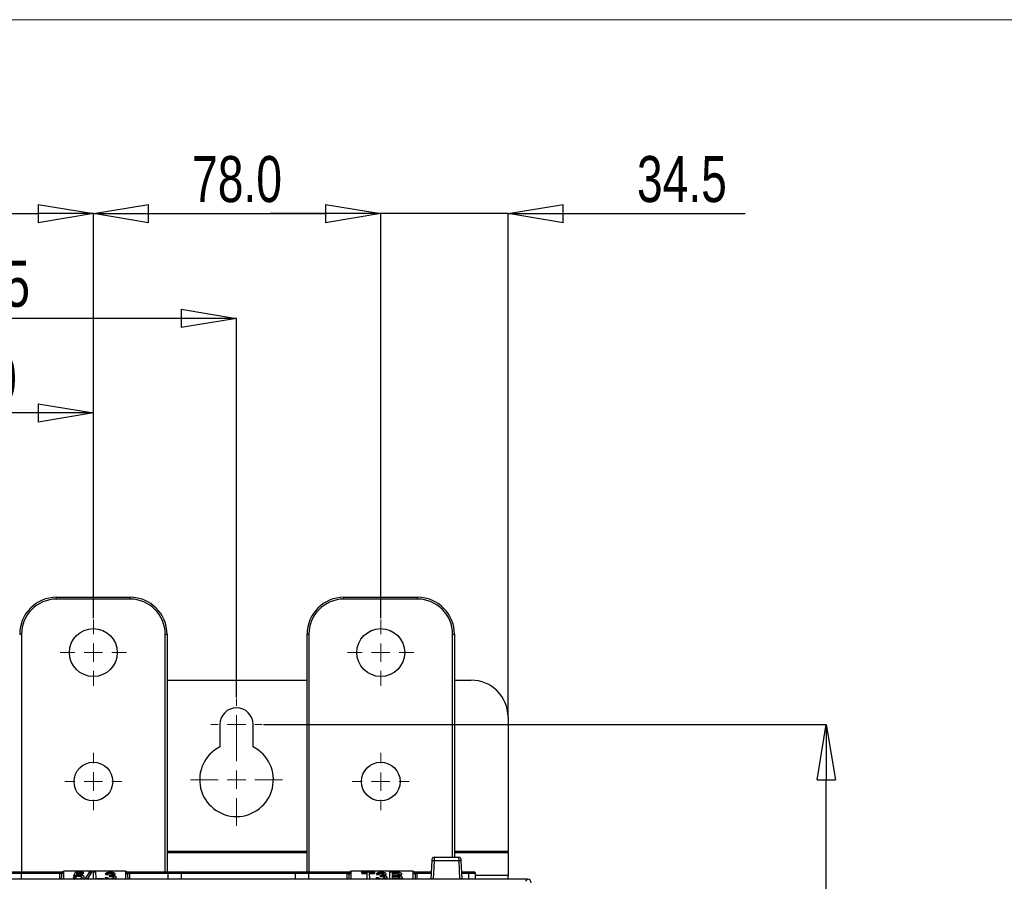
# Paper-space layout 'Sheet1' of a CAD drawing. Header units: millimetres. Extents: x -1 to 420, y -14 to 297.
# Tile 55 of 110: x 93 to 147, y 222 to 269. Entities that reach past the tile are written whole.
import ezdxf

# ---------------------------------------------------------------- set-up
doc = ezdxf.new("R2010")
doc.units = ezdxf.units.MM
doc.header["$PDSIZE"] = -1
doc.styles.add('SLDTEXTSTYLE1', font='TXT', dxfattribs={"width": 0.75})
doc.dimstyles.new('SLDDIMSTYLE0', dxfattribs={"dimtxt": 2.5, "dimasz": 3, "dimexe": 0, "dimexo": 0.0625, "dimtad": 1, "dimdec": 1, "dimlfac": 5, "dimrnd": 1e-09, "dimzin": 12, "dimdsep": 46, "dimtxsty": 'SLDTEXTSTYLE1', "dimblk1": 'CLOSED', "dimblk2": 'CLOSED', "dimsah": 1, "dimcen": 0.09, "dimadec": 0, "dimazin": 3, "dimtfac": 1, "dimtofl": 0, "dimtmove": 0, "dimatfit": 3, "dimldrblk": 'CLOSED', "dimfxl": 1, "dimfrac": 2, "dimtolj": 1, "dimtzin": 12, "dimarcsym": 0})
doc.dimstyles.new('SLDDIMSTYLE1', dxfattribs={"dimtxt": 2.5, "dimasz": 3, "dimexe": 0, "dimexo": 0.0625, "dimtad": 1, "dimdec": 1, "dimlfac": 5, "dimrnd": 1e-09, "dimzin": 4, "dimdsep": 46, "dimtxsty": 'SLDTEXTSTYLE1', "dimblk1": 'CLOSED', "dimblk2": 'CLOSED', "dimsah": 1, "dimcen": 0.09, "dimadec": 0, "dimazin": 1, "dimtfac": 1, "dimtofl": 0, "dimtmove": 0, "dimatfit": 3, "dimldrblk": 'CLOSED', "dimfxl": 1, "dimfrac": 2, "dimtolj": 1, "dimtzin": 12, "dimarcsym": 0})
doc.dimstyles.new('SLDDIMSTYLE2', dxfattribs={"dimtxt": 2.5, "dimasz": 3, "dimexe": 0, "dimexo": 0.0625, "dimtad": 1, "dimdec": 1, "dimlfac": 5, "dimrnd": 1e-09, "dimzin": 4, "dimdsep": 46, "dimtxsty": 'SLDTEXTSTYLE1', "dimblk1": 'CLOSED', "dimblk2": 'CLOSED', "dimsah": 1, "dimcen": 0.09, "dimadec": 0, "dimazin": 1, "dimtfac": 1, "dimtmove": 0, "dimatfit": 0, "dimldrblk": 'CLOSED', "dimfxl": 1, "dimfrac": 2, "dimtolj": 1, "dimtzin": 12, "dimarcsym": 0})
doc.dimstyles.new('SLDDIMSTYLE4', dxfattribs={"dimtxt": 2.5, "dimasz": 3, "dimexe": 0, "dimexo": 0.0625, "dimtad": 1, "dimdec": 1, "dimlfac": 5, "dimrnd": 1e-09, "dimzin": 12, "dimdsep": 46, "dimtxsty": 'SLDTEXTSTYLE1', "dimblk1": 'CLOSED', "dimblk2": 'CLOSED', "dimsah": 1, "dimcen": 0.09, "dimadec": 0, "dimazin": 3, "dimtfac": 1, "dimtmove": 0, "dimatfit": 0, "dimldrblk": 'CLOSED', "dimfxl": 1, "dimfrac": 2, "dimtolj": 1, "dimtzin": 12, "dimarcsym": 0})

# ---------------------------------------------------------------- blocks, each defined once
blk = doc.blocks.new('_Closed')
at = {"color": 0, "linetype": 'ByBlock', "lineweight": -2}
for p, q in [((-1, 0.166667), (0, 0)), ((-1, 0.166667), (-1, -0.166667)), ((0, 0), (-1, -0.166667)), ((0, 0), (-1, 0))]:
    blk.add_line(p, q, dxfattribs=at)
blk = doc.blocks.new('_D_1')
at = {"color": 0, "linetype": 'Continuous', "lineweight": -2}
for p, q in [((76.294, 231.856), (76.294, 252.429)), ((101.994, 252.429), (79.294, 252.429)), ((104.994, 231.856), (104.994, 252.429))]:
    blk.add_line(p, q, dxfattribs=at)
at = {"layer": 'Defpoints', "color": 0}
for p in [(76.294, 252.429), (76.294, 231.793), (104.994, 231.793)]:
    blk.add_point(p, dxfattribs=at)
at = {"color": 0, "lineweight": -2, "xscale": 3, "yscale": 3, "zscale": 3, "rotation": 180}
blk.add_blockref('_Closed', (76.294, 252.429), dxfattribs=at)
at = {"color": 0, "lineweight": -2, "xscale": 3, "yscale": 3, "zscale": 3}
blk.add_blockref('_Closed', (104.994, 252.429), dxfattribs=at)
at = {"color": 0, "lineweight": 18, "insert": (90.644, 255.554), "char_height": 2.5, "attachment_point": 2, "style": 'SLDTEXTSTYLE1'}
blk.add_mtext('\\A1;143.5', dxfattribs=at)
blk = doc.blocks.new('_D_6')
at = {"color": 0, "linetype": 'Continuous', "lineweight": -2}
for p, q in [((68.424, 236.156), (68.424, 258.113)), ((71.424, 258.113), (94.224, 258.113)), ((97.224, 236.156), (97.224, 258.113))]:
    blk.add_line(p, q, dxfattribs=at)
at = {"layer": 'Defpoints', "color": 0}
for p in [(97.224, 258.113), (68.424, 236.093), (97.224, 236.093)]:
    blk.add_point(p, dxfattribs=at)
at = {"color": 0, "lineweight": -2, "xscale": 3, "yscale": 3, "zscale": 3, "rotation": 180}
blk.add_blockref('_Closed', (68.424, 258.113), dxfattribs=at)
at = {"color": 0, "lineweight": -2, "xscale": 3, "yscale": 3, "zscale": 3}
blk.add_blockref('_Closed', (97.224, 258.113), dxfattribs=at)
at = {"color": 0, "lineweight": 18, "insert": (82.824, 261.238), "char_height": 2.5, "attachment_point": 2, "style": 'SLDTEXTSTYLE1'}
blk.add_mtext('\\A1;144.0', dxfattribs=at)
blk = doc.blocks.new('_D_7')
at = {"color": 0, "linetype": 'Continuous', "lineweight": -2}
for p, q in [((106.457, 230.393), (137.011, 230.393)), ((137.011, 125.393), (137.011, 227.393)), ((95.257, 122.393), (137.011, 122.393))]:
    blk.add_line(p, q, dxfattribs=at)
at = {"layer": 'Defpoints', "color": 0}
for p in [(106.394, 230.393), (137.011, 230.393), (95.194, 122.393)]:
    blk.add_point(p, dxfattribs=at)
at = {"color": 0, "lineweight": -2, "xscale": 3, "yscale": 3, "zscale": 3}
for p, rotation in [((137.011, 230.393), 90), ((137.011, 122.393), 270)]:
    blk.add_blockref('_Closed', p, dxfattribs=dict(at, rotation=rotation))
at = {"color": 0, "lineweight": 18, "insert": (133.886, 176.393), "char_height": 2.5, "attachment_point": 2, "rotation": 90, "style": 'SLDTEXTSTYLE1'}
blk.add_mtext('\\A1;540.0', dxfattribs=at)
blk = doc.blocks.new('_D_9')
at = {"color": 0, "linetype": 'Continuous', "lineweight": -2}
for p, q in [((97.224, 236.156), (97.224, 258.113)), ((100.224, 258.113), (109.824, 258.113)), ((112.824, 236.154), (112.824, 258.113))]:
    blk.add_line(p, q, dxfattribs=at)
at = {"layer": 'Defpoints', "color": 0}
for p in [(112.824, 258.113), (97.224, 236.093), (112.824, 236.092)]:
    blk.add_point(p, dxfattribs=at)
at = {"color": 0, "lineweight": -2, "xscale": 3, "yscale": 3, "zscale": 3, "rotation": 180}
blk.add_blockref('_Closed', (97.224, 258.113), dxfattribs=at)
at = {"color": 0, "lineweight": -2, "xscale": 3, "yscale": 3, "zscale": 3}
blk.add_blockref('_Closed', (112.824, 258.113), dxfattribs=at)
at = {"color": 0, "lineweight": 18, "insert": (105.024, 261.238), "char_height": 2.5, "attachment_point": 2, "style": 'SLDTEXTSTYLE1'}
blk.add_mtext('\\A1;78.0', dxfattribs=at)
blk = doc.blocks.new('_D_10')
at = {"color": 0, "linetype": 'Continuous', "lineweight": -2}
for p, q in [((84.024, 236.154), (84.024, 247.293)), ((94.224, 247.293), (87.024, 247.293)), ((97.224, 236.156), (97.224, 247.293))]:
    blk.add_line(p, q, dxfattribs=at)
at = {"layer": 'Defpoints', "color": 0}
for p in [(84.024, 247.293), (84.024, 236.092), (97.224, 236.093)]:
    blk.add_point(p, dxfattribs=at)
at = {"color": 0, "lineweight": -2, "xscale": 3, "yscale": 3, "zscale": 3, "rotation": 180}
blk.add_blockref('_Closed', (84.024, 247.293), dxfattribs=at)
at = {"color": 0, "lineweight": -2, "xscale": 3, "yscale": 3, "zscale": 3}
blk.add_blockref('_Closed', (97.224, 247.293), dxfattribs=at)
at = {"color": 0, "lineweight": 18, "insert": (90.624, 250.418), "char_height": 2.5, "attachment_point": 2, "style": 'SLDTEXTSTYLE1'}
blk.add_mtext('\\A1;66.0', dxfattribs=at)
blk = doc.blocks.new('_D_12')
at = {"color": 0, "linetype": 'Continuous', "lineweight": -2}
for p, q in [((109.824, 258.113), (106.824, 258.113)), ((112.824, 236.154), (112.824, 258.113)), ((119.734, 258.113), (112.824, 258.113)), ((119.734, 230.856), (119.734, 258.113)), ((119.734, 258.113), (132.609, 258.113)), ((122.734, 258.113), (125.734, 258.113))]:
    blk.add_line(p, q, dxfattribs=at)
at = {"layer": 'Defpoints', "color": 0}
for p in [(112.824, 258.113), (112.824, 236.092), (119.734, 230.793)]:
    blk.add_point(p, dxfattribs=at)
at = {"color": 0, "lineweight": -2, "xscale": 3, "yscale": 3, "zscale": 3}
blk.add_blockref('_Closed', (112.824, 258.113), dxfattribs=at)
at = {"color": 0, "lineweight": -2, "xscale": 3, "yscale": 3, "zscale": 3, "rotation": 180}
blk.add_blockref('_Closed', (119.734, 258.113), dxfattribs=at)
at = {"color": 0, "lineweight": 18, "insert": (129.172, 261.238), "char_height": 2.5, "attachment_point": 2, "style": 'SLDTEXTSTYLE1'}
blk.add_mtext('\\A1;34.5', dxfattribs=at)
blk = doc.blocks.new('SW_CENTERMARKSYMBOL_12')
at = {"color": 0, "linetype": 'Continuous', "lineweight": 18}
for p, q in [((0, 1), (0, 1.8)), ((-1, 0), (-1.8, 0)), ((0, 0), (-0.5, 0)), ((0, 0), (0, 0.5)), ((0, 0), (0, -0.5)), ((0, 0), (0.5, 0)), ((1, 0), (1.8, 0)), ((0, -1), (0, -1.8))]:
    blk.add_line(p, q, dxfattribs=at)
blk = doc.blocks.new('SW_CENTERMARKSYMBOL_13')
at = {"color": 0, "linetype": 'Continuous', "lineweight": 18}
for p, q in [((0, 1), (0, 1.55)), ((-1, 0), (-1.55, 0)), ((0, 0), (-0.5, 0)), ((0, 0), (0, 0.5)), ((0, 0), (0, -0.5)), ((0, 0), (0.5, 0)), ((1, 0), (1.55, 0)), ((0, -1), (0, -1.55))]:
    blk.add_line(p, q, dxfattribs=at)
blk = doc.blocks.new('SW_CENTERMARKSYMBOL_18')
at = {"color": 0, "linetype": 'Continuous', "lineweight": 18}
for p, q in [((0, 1), (0, 1.4)), ((-1, 0), (-1.4, 0)), ((0, 0), (-0.5, 0)), ((0, 0), (0, 0.5)), ((0, 0), (0, -0.5)), ((0, 0), (0.5, 0)), ((1, 0), (1.4, 0)), ((0, -1), (0, -1.4))]:
    blk.add_line(p, q, dxfattribs=at)
blk = doc.blocks.new('SW_CENTERMARKSYMBOL_19')
at = {"color": 0, "linetype": 'Continuous', "lineweight": 18}
for p, q in [((0, 1), (0, 2.5)), ((-1, 0), (-2.5, 0)), ((0, 0), (-0.5, 0)), ((0, 0), (0, 0.5)), ((0, 0), (0, -0.5)), ((0, 0), (0.5, 0)), ((1, 0), (2.5, 0)), ((0, -1), (0, -2.5))]:
    blk.add_line(p, q, dxfattribs=at)
blk = doc.blocks.new('SW_CENTERMARKSYMBOL_24')
at = {"color": 0, "linetype": 'Continuous', "lineweight": 18}
for p, q in [((0, 1), (0, 1.8)), ((-1, 0), (-1.8, 0)), ((0, 0), (-0.5, 0)), ((0, 0), (0, 0.5)), ((0, 0), (0, -0.5)), ((0, 0), (0.5, 0)), ((1, 0), (1.8, 0)), ((0, -1), (0, -1.8))]:
    blk.add_line(p, q, dxfattribs=at)
blk = doc.blocks.new('SW_CENTERMARKSYMBOL_25')
at = {"color": 0, "linetype": 'Continuous', "lineweight": 18}
for p, q in [((0, 1), (0, 1.55)), ((-1, 0), (-1.55, 0)), ((0, 0), (-0.5, 0)), ((0, 0), (0, 0.5)), ((0, 0), (0, -0.5)), ((0, 0), (0.5, 0)), ((1, 0), (1.55, 0)), ((0, -1), (0, -1.55))]:
    blk.add_line(p, q, dxfattribs=at)

psp = doc.layouts.new('Sheet1')

# ---------------------------------------------------------------- linework, layer by layer
at = {"color": 7, "linetype": 'Continuous', "lineweight": 18}
psp.add_line((405.152, 268.637), (-0.848, 268.637), dxfattribs=at)
at = {"color": 7, "linetype": 'Continuous', "lineweight": 25}
for p, q in [((95.224, 237.193), (95.224, 237.293)), ((95.224, 237.293), (99.224, 237.293)), ((99.224, 237.193), (95.224, 237.193)), ((99.224, 237.193), (99.224, 237.293)), ((110.824, 237.192), (110.824, 237.292)), ((110.824, 237.292), (114.824, 237.292)), ((114.824, 237.192), (110.824, 237.192)), ((114.824, 237.192), (114.824, 237.292)), ((93.224, 235.293), (93.324, 235.293)), ((101.124, 235.293), (101.224, 235.293)), ((101.224, 235.293), (101.224, 222.393)), ((108.824, 235.292), (108.924, 235.292)), ((108.824, 222.393), (108.824, 235.292)), ((116.724, 235.292), (116.824, 235.292)), ((116.824, 235.292), (116.824, 223.193)), ((101.224, 232.793), (108.824, 232.793)), ((116.824, 232.793), (117.734, 232.793)), ((104.094, 230.393), (104.094, 229.18)), ((105.894, 229.18), (105.894, 230.393)), ((119.734, 230.793), (119.734, 223.496)), ((119.734, 223.416), (119.734, 223.496)), ((119.734, 223.416), (119.734, 222.197)), ((115.563, 221.993), (115.615, 223)), ((115.615, 223), (115.621, 223.099)), ((115.72, 223.193), (115.715, 222.995)), ((117.073, 222.995), (115.715, 222.995)), ((115.72, 223.193), (117.068, 223.193)), ((117.073, 222.995), (117.068, 223.193)), ((117.168, 223.099), (117.173, 223)), ((117.173, 223), (117.225, 221.993)), ((92.698, 222.393), (93.298, 222.393)), ((93.298, 222.393), (95.403, 222.393)), ((93.298, 222.393), (93.298, 222.294)), ((95.403, 222.393), (95.576, 222.393)), ((95.403, 222.393), (95.403, 222.294)), ((95.576, 222.393), (95.603, 222.393)), ((95.604, 222.43), (95.6, 221.993)), ((95.604, 222.43), (95.603, 222.393)), ((95.603, 222.393), (95.603, 222.328)), ((98.984, 222.43), (95.604, 222.43)), ((96.156, 222.173), (96.248, 222.382)), ((96.248, 222.382), (96.666, 222.382)), ((96.666, 222.382), (96.666, 222.333)), ((96.787, 221.993), (97.033, 222.387)), ((97.117, 222.387), (96.879, 221.993)), ((97.033, 222.387), (97.117, 222.387)), ((97.117, 222.387), (97.118, 222.343)), ((97.227, 221.993), (97.23, 222.387)), ((97.23, 222.387), (97.347, 222.387)), ((97.347, 222.387), (97.35, 222.023)), ((98.988, 221.993), (98.984, 222.43)), ((98.984, 222.43), (98.985, 222.393)), ((98.985, 222.328), (98.985, 222.393)), ((98.985, 222.393), (99.012, 222.393)), ((99.012, 222.393), (99.185, 222.393)), ((99.185, 222.393), (99.185, 222.294)), ((99.185, 222.393), (101.29, 222.393)), ((101.29, 222.393), (101.89, 222.393)), ((101.29, 222.393), (101.29, 222.294)), ((101.89, 222.393), (108.307, 222.393)), ((108.298, 222.393), (108.898, 222.393)), ((108.898, 222.393), (111.003, 222.393)), ((108.898, 222.393), (108.898, 222.294)), ((111.003, 222.393), (111.176, 222.393)), ((111.003, 222.393), (111.003, 222.294)), ((111.176, 222.393), (111.203, 222.393)), ((111.204, 222.43), (111.2, 221.993)), ((111.204, 222.43), (111.203, 222.393)), ((111.203, 222.393), (111.203, 222.328)), ((114.584, 222.43), (111.204, 222.43)), ((111.797, 222.344), (111.797, 222.387)), ((111.797, 222.387), (112.491, 222.387)), ((112.491, 222.387), (112.491, 222.344)), ((113.317, 221.993), (113.32, 222.387)), ((113.32, 222.387), (113.652, 222.387)), ((114.588, 221.993), (114.584, 222.43)), ((114.584, 222.43), (114.585, 222.393)), ((114.585, 222.328), (114.585, 222.393)), ((114.585, 222.393), (114.612, 222.393)), ((114.612, 222.393), (114.785, 222.393)), ((114.785, 222.393), (114.785, 222.294)), ((114.785, 222.393), (115.584, 222.393)), ((117.205, 222.393), (117.49, 222.393)), ((117.49, 222.393), (117.87, 222.393)), ((120.794, 221.993), (88.297, 221.993)), ((95.403, 222.294), (93.298, 222.294)), ((95.501, 221.993), (95.503, 222.238)), ((95.603, 222.328), (95.6, 221.993)), ((96.143, 222.086), (96.253, 222.091)), ((96.143, 222.086), (96.143, 222.042)), ((96.156, 222.173), (96.155, 222.129)), ((96.155, 222.129), (96.266, 222.124)), ((96.266, 222.168), (96.156, 222.173)), ((96.266, 222.168), (96.266, 222.124)), ((96.334, 222.333), (96.287, 222.22)), ((96.309, 222.227), (96.335, 222.289)), ((96.666, 222.333), (96.334, 222.333)), ((96.334, 222.333), (96.335, 222.289)), ((96.335, 222.289), (96.667, 222.289)), ((96.421, 222.206), (96.421, 222.161)), ((96.647, 222.021), (96.578, 221.993)), ((96.647, 222.021), (96.647, 221.993)), ((96.666, 222.333), (96.667, 222.289)), ((96.714, 222.118), (96.715, 222.074)), ((96.906, 221.993), (97.118, 222.343)), ((97.35, 222.023), (97.777, 222.023)), ((97.777, 222.023), (97.777, 221.993)), ((97.874, 222.086), (97.873, 222.042)), ((97.874, 222.086), (97.984, 222.091)), ((97.888, 222.285), (97.887, 222.241)), ((97.887, 222.241), (97.995, 222.236)), ((97.994, 222.28), (97.888, 222.285)), ((97.994, 222.28), (97.995, 222.236)), ((98.093, 222.174), (98.104, 222.218)), ((98.093, 222.174), (98.093, 222.13)), ((98.149, 222.344), (98.149, 222.3)), ((98.164, 222.179), (98.164, 222.135)), ((98.291, 222.283), (98.29, 222.239)), ((98.397, 222.284), (98.398, 222.24)), ((98.445, 222.1), (98.446, 222.056)), ((98.988, 221.993), (98.985, 222.328)), ((99.085, 222.238), (99.088, 221.993)), ((101.29, 222.294), (99.185, 222.294)), ((101.99, 222.294), (101.992, 221.993)), ((108.196, 221.993), (108.198, 222.294)), ((111.003, 222.294), (108.898, 222.294)), ((111.101, 221.993), (111.103, 222.238)), ((111.203, 222.328), (111.2, 221.993)), ((112.085, 222.344), (111.797, 222.344)), ((111.797, 222.344), (111.797, 222.3)), ((111.797, 222.3), (112.085, 222.3)), ((112.082, 221.993), (112.085, 222.344)), ((112.491, 222.344), (112.203, 222.344)), ((112.203, 222.344), (112.206, 221.993)), ((112.203, 222.3), (112.492, 222.3)), ((112.491, 222.344), (112.492, 222.3)), ((112.58, 222.086), (112.579, 222.042)), ((112.58, 222.086), (112.69, 222.091)), ((112.7, 222.28), (112.593, 222.285)), ((112.593, 222.285), (112.593, 222.241)), ((112.593, 222.241), (112.7, 222.236)), ((112.7, 222.28), (112.7, 222.236)), ((112.799, 222.174), (112.798, 222.13)), ((112.799, 222.174), (112.81, 222.218)), ((112.855, 222.344), (112.855, 222.3)), ((112.87, 222.179), (112.87, 222.135)), ((112.996, 222.283), (112.996, 222.239)), ((113.103, 222.284), (113.104, 222.24)), ((113.151, 222.1), (113.151, 222.056)), ((113.437, 222.344), (113.438, 222.213)), ((113.614, 222.344), (113.437, 222.344)), ((113.438, 222.3), (113.614, 222.3)), ((113.438, 222.213), (113.628, 222.213)), ((113.64, 222.168), (113.439, 222.168)), ((113.439, 222.168), (113.44, 222.023)), ((113.439, 222.124), (113.64, 222.124)), ((113.44, 222.023), (113.655, 222.023)), ((113.614, 222.344), (113.614, 222.3)), ((113.64, 222.168), (113.64, 222.124)), ((113.946, 222.282), (113.946, 222.238)), ((113.982, 222.094), (113.982, 222.05)), ((114.588, 221.993), (114.585, 222.328)), ((114.685, 222.238), (114.688, 221.993)), ((117.59, 222.294), (117.592, 221.993)), ((117.972, 221.993), (117.97, 222.294)), ((119.734, 221.993), (119.734, 222.197)), ((120.68, 221.879), (120.794, 221.993))]:
    psp.add_line(p, q, dxfattribs=at)
at = {"color": 8, "linetype": 'Continuous', "lineweight": 25}
for p, q in [((93.324, 235.293), (93.324, 222.393)), ((101.124, 222.393), (101.124, 235.293)), ((108.924, 235.292), (108.924, 222.393)), ((116.724, 223.193), (116.724, 235.292)), ((108.824, 223.496), (101.224, 223.496)), ((108.824, 223.416), (101.224, 223.416)), ((119.734, 223.496), (116.824, 223.496)), ((119.734, 223.416), (116.824, 223.416)), ((115.715, 222.995), (115.663, 221.993)), ((117.125, 221.993), (117.073, 222.995)), ((93.298, 222.294), (93.296, 221.993)), ((95.401, 221.993), (95.403, 222.294)), ((99.185, 222.294), (99.188, 221.993)), ((101.292, 221.993), (101.29, 222.294)), ((108.198, 222.294), (101.99, 222.294)), ((108.898, 222.294), (108.896, 221.993)), ((111.001, 221.993), (111.003, 222.294)), ((114.785, 222.294), (114.788, 221.993)), ((115.578, 222.294), (114.785, 222.294)), ((117.97, 222.294), (117.59, 222.294)), ((119.734, 222.197), (117.971, 222.197))]:
    psp.add_line(p, q, dxfattribs=at)
at = {"color": 7, "linetype": 'Continuous', "lineweight": 25}
for centre, radius in [((97.224, 234.293), 1.3), ((112.824, 234.292), 1.3), ((97.224, 227.293), 1.05), ((112.824, 227.292), 1.05)]:
    psp.add_circle(centre, radius, dxfattribs=at)
for centre, radius, start, end in [((95.224, 235.293), 2, 90, 180), ((95.224, 235.293), 1.9, 90, 180), ((99.224, 235.293), 2, 0, 90), ((99.224, 235.293), 1.9, 0, 90), ((110.824, 235.292), 2, 90, 180), ((110.824, 235.292), 1.9, 90, 180), ((114.824, 235.292), 2, 0, 90), ((114.824, 235.292), 1.9, 0, 90), ((117.734, 230.793), 2, 0, 90), ((104.994, 230.393), 0.9, 0, 180), ((104.994, 227.393), 2, 116.7437, 63.2563), ((115.54, 220.133), 2.868, 86.5009, 88.4981), ((115.72, 223.093), 0.1, 90, 177), ((117.068, 223.093), 0.1, 3, 90), ((117.248, 220.133), 2.868, 91.5019, 93.4991), ((101.89, 222.293), 0.1, 0.5, 90), ((108.298, 222.293), 0.1, 90, 179.5), ((117.49, 222.293), 0.1, 0.5, 90), ((117.87, 222.293), 0.1, 0.5, 90), ((95.598, 222.232), 0.0957, 87.3139, 176.6549), ((98.99, 222.232), 0.0957, 3.3451, 92.6861), ((111.198, 222.232), 0.0957, 87.3139, 176.6549), ((114.59, 222.232), 0.0957, 3.3451, 92.6861)]:
    psp.add_arc(centre, radius, start, end, dxfattribs=at)
for centre, major_axis, ratio, start_param, end_param in [((95.403, 222.328), (0.2, 0), 0.461511, 6.278047, 7.021705), ((99.185, 222.328), (0.2, 0), 0.461511, 2.403073, 3.146731), ((111.003, 222.328), (0.2, 0), 0.461511, 6.278047, 7.021705), ((114.785, 222.328), (0.2, 0), 0.461511, 2.403073, 3.146731), ((93.298, 222.293), (0.7, -0.001), 0.001247, 1.570863, 3.141583), ((95.403, 222.293), (0.1, 0.001), 0.008724, 0.660603, 1.570568), ((95.403, 222.237), (0.0994, 0.0121), 0.929702, 6.161898, 6.822654), ((99.185, 222.237), (0.0994, -0.0121), 0.929702, 2.602124, 3.26288), ((99.185, 222.293), (0.1, -0.001), 0.008724, 1.571025, 2.48099), ((101.29, 222.293), (0.7, 0.001), 0.001247, 0.000009, 1.570729), ((108.898, 222.293), (0.7, -0.001), 0.001247, 1.570863, 3.141583), ((111.003, 222.293), (0.1, 0.001), 0.008724, 0.660603, 1.570568), ((111.003, 222.237), (0.0994, 0.0121), 0.929702, 6.161898, 6.822654), ((114.785, 222.237), (0.0994, -0.0121), 0.929702, 2.602124, 3.26288), ((114.785, 222.293), (0.1, -0.001), 0.008724, 1.571025, 2.48099), ((120.794, 221.793), (-0.142, -0.142), 0.997265, 2.357564, 3.925621)]:
    psp.add_ellipse(centre, major_axis=major_axis, ratio=ratio, start_param=start_param, end_param=end_param, dxfattribs=at)
at = {"color": 8, "linetype": 'Continuous', "lineweight": 25}
psp.add_ellipse((116.89, 222.293), major_axis=(0.7, 0.001), ratio=0.001247, start_param=0.000009, end_param=1.095947, dxfattribs=at)
at = {"color": 7, "linetype": 'Continuous', "lineweight": 25}
for points, knots in [([(95.55, 222.39), (95.542, 222.386), (95.524, 222.379), (95.503, 222.355), (95.488, 222.326), (95.483, 222.305), (95.482, 222.295), (95.482, 222.295)], [0, 0, 0, 0, 0.253864, 0.507704, 0.762718, 0.99074, 1, 1, 1, 1]), ([(95.576, 222.393), (95.571, 222.393), (95.562, 222.393), (95.554, 222.391), (95.55, 222.39)], [0, 0, 0, 0, 0.5167, 1, 1, 1, 1]), ([(97.888, 222.285), (97.899, 222.304), (97.917, 222.334), (97.985, 222.366), (98.055, 222.383), (98.112, 222.387), (98.142, 222.387), (98.146, 222.387)], [0, 0, 0, 0, 0.35279, 0.56236, 0.77275, 0.968724, 1, 1, 1, 1]), ([(98.146, 222.387), (98.175, 222.386), (98.232, 222.384), (98.308, 222.367), (98.363, 222.341), (98.393, 222.312), (98.396, 222.293), (98.397, 222.284)], [0, 0, 0, 0, 0.222996, 0.435556, 0.648826, 0.842396, 1, 1, 1, 1]), ([(99.038, 222.39), (99.034, 222.391), (99.026, 222.393), (99.017, 222.393), (99.012, 222.393)], [0, 0, 0, 0, 0.51198, 1, 1, 1, 1]), ([(99.038, 222.39), (99.046, 222.386), (99.064, 222.379), (99.085, 222.355), (99.1, 222.326), (99.105, 222.305), (99.106, 222.295), (99.106, 222.295)], [0, 0, 0, 0, 0.2538641, 0.5077039, 0.7627176, 0.9907398, 1, 1, 1, 1]), ([(111.15, 222.39), (111.142, 222.386), (111.124, 222.379), (111.103, 222.355), (111.088, 222.326), (111.083, 222.305), (111.082, 222.295), (111.082, 222.295)], [0, 0, 0, 0, 0.253864, 0.507704, 0.762718, 0.99074, 1, 1, 1, 1]), ([(111.176, 222.393), (111.171, 222.393), (111.162, 222.393), (111.154, 222.391), (111.15, 222.39)], [0, 0, 0, 0, 0.5167, 1, 1, 1, 1]), ([(112.593, 222.285), (112.605, 222.304), (112.623, 222.334), (112.691, 222.366), (112.761, 222.383), (112.818, 222.387), (112.847, 222.387), (112.851, 222.387)], [0, 0, 0, 0, 0.35279, 0.56236, 0.77275, 0.968724, 1, 1, 1, 1]), ([(112.851, 222.387), (112.881, 222.386), (112.938, 222.384), (113.014, 222.367), (113.069, 222.341), (113.098, 222.312), (113.102, 222.293), (113.103, 222.284)], [0, 0, 0, 0, 0.222996, 0.435556, 0.648826, 0.842396, 1, 1, 1, 1]), ([(113.652, 222.387), (113.693, 222.387), (113.759, 222.385), (113.844, 222.37), (113.902, 222.346), (113.938, 222.315), (113.943, 222.293), (113.946, 222.282)], [0, 0, 0, 0, 0.279486, 0.451646, 0.624575, 0.830338, 1, 1, 1, 1]), ([(114.638, 222.39), (114.634, 222.391), (114.626, 222.393), (114.617, 222.393), (114.612, 222.393)], [0, 0, 0, 0, 0.51198, 1, 1, 1, 1]), ([(114.638, 222.39), (114.646, 222.386), (114.664, 222.379), (114.685, 222.355), (114.7, 222.326), (114.705, 222.305), (114.706, 222.295), (114.706, 222.295)], [0, 0, 0, 0, 0.253864, 0.507704, 0.762718, 0.99074, 1, 1, 1, 1]), ([(96.258, 221.993), (96.251, 221.995), (96.219, 222.003), (96.179, 222.028), (96.151, 222.058), (96.145, 222.079), (96.143, 222.086)], [0, 0, 0, 0, 0.103341, 0.429355, 0.789876, 1, 1, 1, 1]), ([(96.143, 222.042), (96.146, 222.026), (96.149, 222.009), (96.171, 221.995), (96.173, 221.993)], [0, 0, 0, 0, 0.922708, 1, 1, 1, 1]), ([(96.253, 222.091), (96.259, 222.079), (96.268, 222.06), (96.302, 222.037), (96.341, 222.024), (96.382, 222.018), (96.409, 222.018), (96.421, 222.017)], [0, 0, 0, 0, 0.322784, 0.525435, 0.698315, 0.871187, 1, 1, 1, 1]), ([(96.421, 222.206), (96.396, 222.205), (96.351, 222.203), (96.298, 222.188), (96.276, 222.175), (96.266, 222.168)], [0, 0, 0, 0, 0.398174, 0.705447, 1, 1, 1, 1]), ([(96.266, 222.124), (96.281, 222.133), (96.306, 222.147), (96.362, 222.16), (96.4, 222.161), (96.421, 222.161)], [0, 0, 0, 0, 0.3969694, 0.6718172, 1, 1, 1, 1]), ([(96.287, 222.22), (96.303, 222.226), (96.343, 222.239), (96.402, 222.249), (96.443, 222.25), (96.453, 222.25)], [0, 0, 0, 0, 0.336385, 0.831356, 1, 1, 1, 1]), ([(96.605, 222.115), (96.603, 222.128), (96.6, 222.15), (96.57, 222.176), (96.533, 222.193), (96.482, 222.204), (96.443, 222.205), (96.421, 222.206)], [0, 0, 0, 0, 0.295699, 0.4821099, 0.6402536, 0.7985794, 1, 1, 1, 1]), ([(96.421, 222.161), (96.449, 222.16), (96.493, 222.159), (96.545, 222.145), (96.579, 222.126), (96.601, 222.1), (96.603, 222.081), (96.604, 222.071)], [0, 0, 0, 0, 0.254778, 0.408011, 0.56125, 0.774348, 1, 1, 1, 1]), ([(96.421, 222.017), (96.443, 222.018), (96.483, 222.02), (96.532, 222.032), (96.572, 222.052), (96.6, 222.08), (96.603, 222.103), (96.605, 222.115)], [0, 0, 0, 0, 0.200898, 0.355895, 0.510281, 0.741203, 1, 1, 1, 1]), ([(96.453, 222.25), (96.481, 222.249), (96.537, 222.247), (96.614, 222.227), (96.673, 222.196), (96.709, 222.158), (96.713, 222.131), (96.714, 222.118)], [0, 0, 0, 0, 0.181483, 0.364577, 0.579072, 0.79431, 1, 1, 1, 1]), ([(96.714, 222.118), (96.713, 222.107), (96.711, 222.087), (96.691, 222.053), (96.664, 222.033), (96.647, 222.021)], [0, 0, 0, 0, 0.324256, 0.591312, 1, 1, 1, 1]), ([(96.666, 221.993), (96.677, 222.002), (96.699, 222.019), (96.712, 222.047), (96.714, 222.065), (96.715, 222.074)], [0, 0, 0, 0, 0.354794, 0.67375, 1, 1, 1, 1]), ([(97.873, 222.042), (97.877, 222.027), (97.881, 222.009), (97.903, 221.995), (97.905, 221.993)], [0, 0, 0, 0, 0.889579, 1, 1, 1, 1]), ([(97.995, 221.993), (97.983, 221.997), (97.945, 222.006), (97.904, 222.034), (97.88, 222.063), (97.875, 222.081), (97.874, 222.086)], [0, 0, 0, 0, 0.170434, 0.496647, 0.868683, 1, 1, 1, 1]), ([(97.984, 222.091), (97.992, 222.078), (98.004, 222.057), (98.042, 222.034), (98.083, 222.022), (98.123, 222.018), (98.147, 222.018), (98.155, 222.017)], [0, 0, 0, 0, 0.369896, 0.552469, 0.736472, 0.90933, 1, 1, 1, 1]), ([(98.149, 222.344), (98.128, 222.343), (98.09, 222.342), (98.045, 222.329), (98.012, 222.31), (97.999, 222.293), (97.995, 222.282), (97.994, 222.28)], [0, 0, 0, 0, 0.270181, 0.466355, 0.662433, 0.963251, 1, 1, 1, 1]), ([(97.995, 222.236), (98, 222.247), (98.009, 222.264), (98.044, 222.284), (98.085, 222.296), (98.122, 222.299), (98.144, 222.3), (98.149, 222.3)], [0, 0, 0, 0, 0.317912, 0.523903, 0.730653, 0.927527, 1, 1, 1, 1]), ([(98.164, 222.179), (98.157, 222.179), (98.143, 222.179), (98.119, 222.177), (98.103, 222.175), (98.093, 222.174)], [0, 0, 0, 0, 0.2857917, 0.5816842, 1, 1, 1, 1]), ([(98.093, 222.13), (98.098, 222.131), (98.11, 222.132), (98.134, 222.134), (98.152, 222.135), (98.164, 222.135)], [0, 0, 0, 0, 0.234063, 0.527977, 1, 1, 1, 1]), ([(98.104, 222.218), (98.105, 222.218), (98.107, 222.218), (98.112, 222.218), (98.115, 222.218), (98.118, 222.218)], [0, 0, 0, 0, 0.123585, 0.523298, 1, 1, 1, 1]), ([(98.118, 222.218), (98.147, 222.219), (98.193, 222.221), (98.245, 222.235), (98.274, 222.249), (98.288, 222.265), (98.29, 222.277), (98.291, 222.283)], [0, 0, 0, 0, 0.336205, 0.530572, 0.685856, 0.840773, 1, 1, 1, 1]), ([(98.291, 222.283), (98.289, 222.29), (98.287, 222.304), (98.263, 222.323), (98.228, 222.336), (98.188, 222.343), (98.161, 222.344), (98.149, 222.344)], [0, 0, 0, 0, 0.237678, 0.441886, 0.646211, 0.851017, 1, 1, 1, 1]), ([(98.149, 222.3), (98.168, 222.299), (98.204, 222.298), (98.247, 222.285), (98.271, 222.274), (98.276, 222.267), (98.276, 222.266)], [0, 0, 0, 0, 0.344004, 0.674568, 0.960676, 1, 1, 1, 1]), ([(98.155, 222.017), (98.18, 222.018), (98.223, 222.02), (98.275, 222.035), (98.31, 222.054), (98.332, 222.077), (98.334, 222.093), (98.335, 222.101)], [0, 0, 0, 0, 0.245146, 0.426115, 0.606361, 0.818903, 1, 1, 1, 1]), ([(98.335, 222.101), (98.333, 222.111), (98.33, 222.13), (98.298, 222.154), (98.253, 222.171), (98.205, 222.179), (98.175, 222.179), (98.164, 222.179)], [0, 0, 0, 0, 0.253904, 0.469432, 0.685336, 0.883696, 1, 1, 1, 1]), ([(98.164, 222.135), (98.184, 222.134), (98.225, 222.133), (98.276, 222.119), (98.313, 222.1), (98.332, 222.079), (98.334, 222.063), (98.335, 222.057)], [0, 0, 0, 0, 0.21228, 0.432571, 0.618607, 0.831128, 1, 1, 1, 1]), ([(98.397, 222.284), (98.395, 222.274), (98.391, 222.253), (98.354, 222.227), (98.31, 222.211), (98.279, 222.204), (98.269, 222.202)], [0, 0, 0, 0, 0.308528, 0.581483, 0.854548, 1, 1, 1, 1]), ([(98.269, 222.202), (98.291, 222.199), (98.336, 222.193), (98.39, 222.174), (98.431, 222.147), (98.444, 222.121), (98.445, 222.104), (98.445, 222.1)], [0, 0, 0, 0, 0.213833, 0.426428, 0.638701, 0.917031, 1, 1, 1, 1]), ([(98.445, 222.1), (98.442, 222.084), (98.435, 222.053), (98.385, 222.016), (98.337, 222), (98.316, 221.993)], [0, 0, 0, 0, 0.393324, 0.73518, 1, 1, 1, 1]), ([(98.353, 222.185), (98.365, 222.193), (98.39, 222.208), (98.397, 222.229), (98.398, 222.239), (98.398, 222.24)], [0, 0, 0, 0, 0.4601275, 0.943802, 1, 1, 1, 1]), ([(98.411, 221.993), (98.424, 222.007), (98.444, 222.027), (98.445, 222.049), (98.446, 222.056)], [0, 0, 0, 0, 0.658395, 1, 1, 1, 1]), ([(112.579, 222.042), (112.583, 222.027), (112.586, 222.009), (112.609, 221.995), (112.611, 221.993)], [0, 0, 0, 0, 0.889579, 1, 1, 1, 1]), ([(112.701, 221.993), (112.688, 221.997), (112.651, 222.006), (112.609, 222.034), (112.586, 222.063), (112.581, 222.081), (112.58, 222.086)], [0, 0, 0, 0, 0.170434, 0.496647, 0.868683, 1, 1, 1, 1]), ([(112.69, 222.091), (112.698, 222.078), (112.71, 222.057), (112.748, 222.034), (112.789, 222.022), (112.829, 222.018), (112.853, 222.018), (112.861, 222.017)], [0, 0, 0, 0, 0.369896, 0.552469, 0.736472, 0.90933, 1, 1, 1, 1]), ([(112.855, 222.344), (112.833, 222.343), (112.796, 222.342), (112.751, 222.329), (112.718, 222.31), (112.705, 222.293), (112.701, 222.282), (112.7, 222.28)], [0, 0, 0, 0, 0.270181, 0.466355, 0.662433, 0.963251, 1, 1, 1, 1]), ([(112.7, 222.236), (112.706, 222.247), (112.715, 222.264), (112.749, 222.284), (112.79, 222.296), (112.828, 222.299), (112.849, 222.3), (112.855, 222.3)], [0, 0, 0, 0, 0.317912, 0.523903, 0.730653, 0.927527, 1, 1, 1, 1]), ([(112.798, 222.13), (112.804, 222.131), (112.816, 222.132), (112.84, 222.134), (112.858, 222.135), (112.87, 222.135)], [0, 0, 0, 0, 0.234063, 0.527977, 1, 1, 1, 1]), ([(112.87, 222.179), (112.863, 222.179), (112.849, 222.179), (112.825, 222.177), (112.808, 222.175), (112.799, 222.174)], [0, 0, 0, 0, 0.285792, 0.581684, 1, 1, 1, 1]), ([(112.81, 222.218), (112.811, 222.218), (112.813, 222.218), (112.817, 222.218), (112.821, 222.218), (112.823, 222.218)], [0, 0, 0, 0, 0.123585, 0.523298, 1, 1, 1, 1]), ([(112.823, 222.218), (112.853, 222.219), (112.899, 222.221), (112.951, 222.235), (112.98, 222.249), (112.994, 222.265), (112.996, 222.277), (112.996, 222.283)], [0, 0, 0, 0, 0.336205, 0.530572, 0.685856, 0.840773, 1, 1, 1, 1]), ([(112.996, 222.283), (112.995, 222.29), (112.992, 222.304), (112.968, 222.323), (112.934, 222.336), (112.893, 222.343), (112.866, 222.344), (112.855, 222.344)], [0, 0, 0, 0, 0.237678, 0.441886, 0.646211, 0.851017, 1, 1, 1, 1]), ([(112.855, 222.3), (112.874, 222.299), (112.91, 222.298), (112.953, 222.285), (112.976, 222.274), (112.981, 222.267), (112.982, 222.266)], [0, 0, 0, 0, 0.344004, 0.674568, 0.960676, 1, 1, 1, 1]), ([(112.861, 222.017), (112.886, 222.018), (112.929, 222.02), (112.98, 222.035), (113.016, 222.054), (113.038, 222.077), (113.04, 222.093), (113.041, 222.101)], [0, 0, 0, 0, 0.245146, 0.426115, 0.606361, 0.818903, 1, 1, 1, 1]), ([(113.041, 222.101), (113.039, 222.111), (113.036, 222.13), (113.004, 222.154), (112.959, 222.171), (112.91, 222.179), (112.881, 222.179), (112.87, 222.179)], [0, 0, 0, 0, 0.253904, 0.469432, 0.685336, 0.883696, 1, 1, 1, 1]), ([(112.87, 222.135), (112.89, 222.134), (112.931, 222.133), (112.982, 222.119), (113.019, 222.1), (113.038, 222.079), (113.04, 222.063), (113.041, 222.057)], [0, 0, 0, 0, 0.21228, 0.432571, 0.618607, 0.831128, 1, 1, 1, 1]), ([(113.103, 222.284), (113.101, 222.274), (113.096, 222.253), (113.06, 222.227), (113.016, 222.211), (112.985, 222.204), (112.974, 222.202)], [0, 0, 0, 0, 0.308528, 0.581483, 0.854548, 1, 1, 1, 1]), ([(112.974, 222.202), (112.997, 222.199), (113.042, 222.193), (113.096, 222.174), (113.137, 222.147), (113.15, 222.121), (113.151, 222.104), (113.151, 222.1)], [0, 0, 0, 0, 0.2138335, 0.4264277, 0.6387012, 0.917031, 1, 1, 1, 1]), ([(113.151, 222.1), (113.147, 222.084), (113.141, 222.053), (113.091, 222.016), (113.043, 222), (113.022, 221.993)], [0, 0, 0, 0, 0.393324, 0.73518, 1, 1, 1, 1]), ([(113.059, 222.185), (113.071, 222.193), (113.096, 222.208), (113.103, 222.229), (113.104, 222.239), (113.104, 222.24)], [0, 0, 0, 0, 0.460127, 0.943802, 1, 1, 1, 1]), ([(113.117, 221.993), (113.13, 222.007), (113.15, 222.027), (113.151, 222.049), (113.151, 222.056)], [0, 0, 0, 0, 0.658395, 1, 1, 1, 1]), ([(113.827, 222.277), (113.825, 222.287), (113.822, 222.303), (113.799, 222.322), (113.77, 222.334), (113.728, 222.341), (113.675, 222.344), (113.634, 222.344), (113.614, 222.344)], [0, 0, 0, 0, 0.227786, 0.367913, 0.486728, 0.605493, 0.803388, 1, 1, 1, 1]), ([(113.614, 222.3), (113.649, 222.3), (113.699, 222.3), (113.761, 222.292), (113.795, 222.28), (113.819, 222.261), (113.826, 222.245), (113.827, 222.235), (113.827, 222.233)], [0, 0, 0, 0, 0.343697, 0.480153, 0.618057, 0.765315, 0.960461, 1, 1, 1, 1]), ([(113.628, 222.213), (113.638, 222.213), (113.658, 222.213), (113.695, 222.214), (113.721, 222.216), (113.737, 222.218)], [0, 0, 0, 0, 0.276206, 0.558486, 1, 1, 1, 1]), ([(113.86, 222.095), (113.858, 222.106), (113.854, 222.124), (113.824, 222.146), (113.783, 222.16), (113.719, 222.168), (113.671, 222.168), (113.64, 222.168)], [0, 0, 0, 0, 0.244292, 0.395518, 0.547554, 0.720424, 1, 1, 1, 1]), ([(113.64, 222.124), (113.661, 222.124), (113.705, 222.124), (113.765, 222.119), (113.811, 222.107), (113.842, 222.09), (113.858, 222.071), (113.859, 222.057), (113.86, 222.051)], [0, 0, 0, 0, 0.189993, 0.4116516, 0.5520576, 0.692446, 0.8777458, 1, 1, 1, 1]), ([(113.655, 222.023), (113.662, 222.023), (113.676, 222.023), (113.702, 222.023), (113.721, 222.024), (113.732, 222.025)], [0, 0, 0, 0, 0.274723, 0.549478, 1, 1, 1, 1]), ([(113.732, 222.025), (113.752, 222.027), (113.786, 222.031), (113.826, 222.046), (113.852, 222.066), (113.859, 222.083), (113.86, 222.093), (113.86, 222.095)], [0, 0, 0, 0, 0.2573985, 0.4487359, 0.6903815, 0.9362254, 1, 1, 1, 1]), ([(113.737, 222.218), (113.753, 222.221), (113.781, 222.226), (113.81, 222.241), (113.825, 222.258), (113.826, 222.271), (113.827, 222.277)], [0, 0, 0, 0, 0.2854125, 0.5142395, 0.7421612, 1, 1, 1, 1]), ([(113.946, 222.282), (113.943, 222.271), (113.937, 222.247), (113.891, 222.217), (113.841, 222.201), (113.812, 222.195), (113.806, 222.193)], [0, 0, 0, 0, 0.310204, 0.635965, 0.915596, 1, 1, 1, 1]), ([(113.806, 222.193), (113.835, 222.188), (113.887, 222.18), (113.944, 222.155), (113.976, 222.126), (113.98, 222.105), (113.982, 222.094)], [0, 0, 0, 0, 0.290623, 0.526807, 0.762459, 1, 1, 1, 1]), ([(113.982, 222.094), (113.978, 222.078), (113.971, 222.05), (113.925, 222.016), (113.883, 221.998), (113.856, 221.994), (113.851, 221.993)], [0, 0, 0, 0, 0.404192, 0.700869, 0.944314, 1, 1, 1, 1]), ([(113.889, 222.176), (113.892, 222.177), (113.916, 222.185), (113.938, 222.207), (113.943, 222.228), (113.946, 222.238)], [0, 0, 0, 0, 0.069046, 0.542859, 1, 1, 1, 1]), ([(113.948, 221.993), (113.957, 222.001), (113.979, 222.019), (113.981, 222.039), (113.982, 222.05)], [0, 0, 0, 0, 0.437549, 1, 1, 1, 1])]:
    psp.add_open_spline(points, degree=3, knots=knots, dxfattribs=at)

# ---------------------------------------------------------------- block references
at = {"color": 7, "linetype": 'Continuous', "lineweight": 18}
for name, p in [('SW_CENTERMARKSYMBOL_12', (97.224, 234.293)), ('SW_CENTERMARKSYMBOL_24', (112.824, 234.292)), ('SW_CENTERMARKSYMBOL_18', (104.994, 230.393)), ('SW_CENTERMARKSYMBOL_19', (104.994, 227.393)), ('SW_CENTERMARKSYMBOL_13', (97.224, 227.293)), ('SW_CENTERMARKSYMBOL_25', (112.824, 227.292))]:
    psp.add_blockref(name, p, dxfattribs=at)

# ---------------------------------------------------------------- dimensions: what is measured, and where the dimension line sits
for base, p1, p2, dimstyle, picture, middle in [((97.224, 258.113), (68.424, 236.093), (97.224, 236.093), 'SLDDIMSTYLE1', '_D_6', (82.824, 258.113)), ((112.824, 258.113), (97.224, 236.093), (112.824, 236.092), 'SLDDIMSTYLE1', '_D_9', (105.024, 258.113)), ((112.8245, 258.1133), (119.7342, 230.7935), (112.8245, 236.0916), 'SLDDIMSTYLE4', '_D_12', (129.1717, 258.1133)), ((76.294, 252.429), (104.994, 231.793), (76.294, 231.793), 'SLDDIMSTYLE0', '_D_1', (90.644, 252.429)), ((84.024, 247.293), (97.224, 236.093), (84.024, 236.092), 'SLDDIMSTYLE2', '_D_10', (90.624, 247.293))]:
    dim = psp.add_linear_dim(base=base, p1=p1, p2=p2, dimstyle=dimstyle, dxfattribs=at)
    dim.commit()
    dim.dimension.update_dxf_attribs({"geometry": picture, "text_midpoint": middle, "dimtype": 160})
dim = psp.add_linear_dim(base=(137.011, 230.393), p1=(95.194, 122.393), p2=(106.394, 230.393), angle=90, dimstyle='SLDDIMSTYLE1', dxfattribs=at)
dim.commit()
dim.dimension.update_dxf_attribs({"geometry": '_D_7', "text_midpoint": (137.011, 176.393), "dimtype": 160})

doc.saveas('drawing.dxf')
